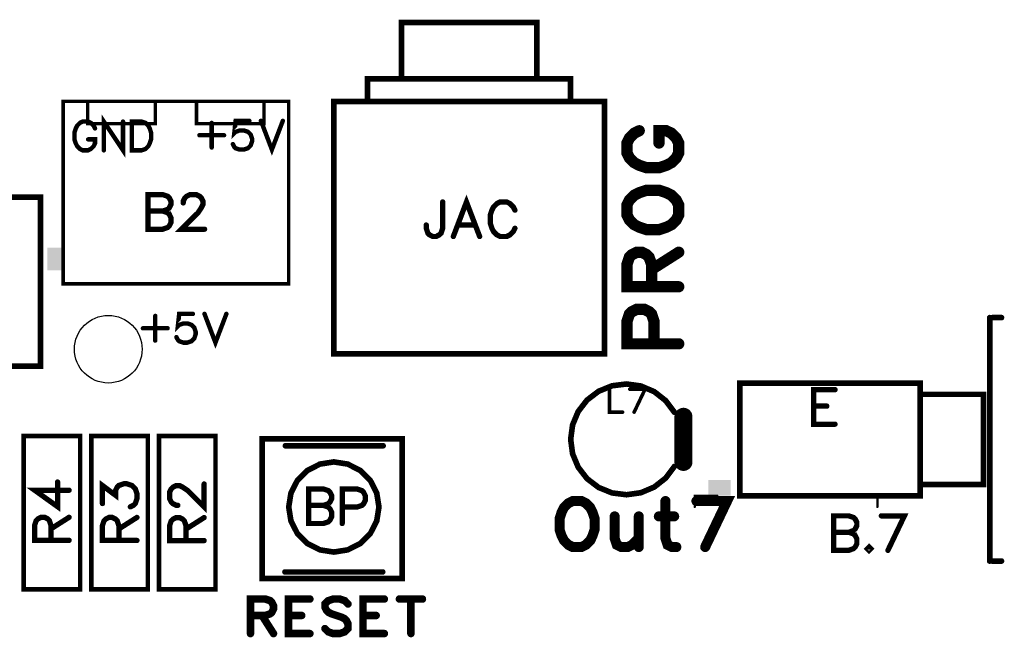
# Model space of a CAD drawing. Extents: x -4 to 99, y -4 to 139.
# Tile 14 of 14: x 55 to 99, y 111 to 139. Entities that reach past the tile are written whole.
import ezdxf

# ---------------------------------------------------------------- set-up
doc = ezdxf.new("R2010")
doc.units = 0
doc.layers.add('Top_Silk', color=2, linetype='CONTINUOUS')

msp = doc.modelspace()

# ---------------------------------------------------------------- linework, layer by layer
at = {"layer": 'Top_Silk', "linetype": 'CONTINUOUS'}
for points, const_width in [([(77.9976, 138.4917), (71.9976, 138.4917), (71.9976, 135.9912), (77.9976, 135.9912), (77.9976, 138.4917)], 0.25), ([(70.4976, 135.9912), (79.4976, 135.9912), (79.4976, 134.9916), (70.4976, 134.9916), (70.4976, 135.9912)], 0.25), ([(67, 135), (56.9998, 135), (56.9998, 126.9), (67, 126.9), (67, 135)], 0.15), ([(61.0904, 133.9997), (58.0901, 133.9997), (58.0901, 135), (61.0904, 135), (61.0904, 133.9997)], 0.15), ([(65.9097, 133.9997), (62.9105, 133.9997), (62.9105, 135), (65.9097, 135), (65.9097, 133.9997)], 0.15), ([(80.9976, 134.9916), (68.9976, 134.9916), (68.9976, 123.7917), (80.9976, 123.7917), (80.9976, 134.9916)], 0.25), ([(58.4104, 133.7944), (58.3501, 133.9151), (58.2279, 134.0373), (58.1072, 134.0976), (57.8643, 134.0976), (57.7422, 134.0373), (57.6215, 133.9151), (57.5597, 133.7944), (57.4993, 133.6119), (57.4993, 133.3073), (57.5597, 133.1262), (57.6215, 133.004), (57.7422, 132.8833), (57.8643, 132.8215), (58.1072, 132.8215), (58.2279, 132.8833), (58.3501, 133.004), (58.4104, 133.1262), (58.4104, 133.3073), (58.1072, 133.3073)], 0.1961), ([(59.6533, 134.0976), (59.6533, 132.8215), (58.8026, 134.0976), (58.8026, 132.8215)], 0.1961), ([(60.0455, 134.0976), (60.0455, 132.8215), (60.4708, 132.8215), (60.6533, 132.8833), (60.7755, 133.004), (60.8358, 133.1262), (60.8962, 133.3073), (60.8962, 133.6119), (60.8358, 133.7944), (60.7755, 133.9151), (60.6533, 134.0373), (60.4708, 134.0976), (60.0455, 134.0976)], 0.1961), ([(63.5847, 134.0382), (63.5847, 132.9446)], 0.1961), ([(65.253, 134.1287), (64.6465, 134.1287), (64.5862, 133.5826), (64.6465, 133.643), (64.829, 133.7048), (65.0101, 133.7048), (65.1926, 133.643), (65.3148, 133.5223), (65.3751, 133.3398), (65.3751, 133.219), (65.3148, 133.0365), (65.1926, 132.9144), (65.0101, 132.854), (64.829, 132.854), (64.6465, 132.9144), (64.5862, 132.9762), (64.5244, 133.0969)], 0.1961), ([(65.7673, 134.1301), (66.253, 132.854), (66.7387, 134.1301)], 0.1961), ([(63.0386, 133.4907), (64.1322, 133.4907)], 0.1961), ([(82.54, 133.6896), (82.3227, 133.5809), (82.1028, 133.3611), (81.9942, 133.1438), (81.9942, 132.7066), (82.1028, 132.4868), (82.3227, 132.2694), (82.54, 132.1583), (82.8685, 132.0496), (83.4168, 132.0496), (83.7428, 132.1583), (83.9627, 132.2694), (84.18, 132.4868), (84.2912, 132.7066), (84.2912, 133.1438), (84.18, 133.3611), (83.9627, 133.5809), (83.7428, 133.6896), (83.4168, 133.6896), (83.4168, 133.1438)], 0.5), ([(60.757, 130.8545), (60.757, 129.3232), (61.414, 129.3232), (61.633, 129.3973), (61.7055, 129.4697), (61.7779, 129.6146), (61.7779, 129.8336), (61.7055, 129.9802), (61.633, 130.0526), (61.414, 130.1251), (61.633, 130.1992), (61.7055, 130.2716), (61.7779, 130.4165), (61.7779, 130.5631), (61.7055, 130.7079), (61.633, 130.7821), (61.414, 130.8545), (60.757, 130.8545)], 0.2353), ([(62.3226, 130.4889), (62.3226, 130.5614), (62.3951, 130.7079), (62.4675, 130.7804), (62.6141, 130.8528), (62.9055, 130.8528), (63.0504, 130.7804), (63.1228, 130.7079), (63.197, 130.5614), (63.197, 130.4165), (63.1228, 130.2699), (62.978, 130.0526), (62.2485, 129.3232), (63.2694, 129.3232)], 0.2353), ([(81.9942, 129.958), (82.1028, 129.7381), (82.3227, 129.5208), (82.54, 129.4096), (82.8685, 129.301), (83.4168, 129.301), (83.7428, 129.4096), (83.9627, 129.5208), (84.18, 129.7381), (84.2912, 129.958), (84.2912, 130.3951), (84.18, 130.6124), (83.9627, 130.8323), (83.7428, 130.9409), (83.4168, 131.0496), (82.8685, 131.0496), (82.54, 130.9409), (82.3227, 130.8323), (82.1028, 130.6124), (81.9942, 130.3951), (81.9942, 129.958)], 0.5), ([(56, 123.25), (39, 123.25), (39, 130.75), (56, 130.75), (56, 123.25)], 0.25), ([(73.8263, 130.5303), (73.8263, 129.3645), (73.7538, 129.1455), (73.6797, 129.0731), (73.5348, 128.999), (73.3883, 128.999), (73.2434, 129.0731), (73.171, 129.1455), (73.0968, 129.3645), (73.0968, 129.5094)], 0.2353), ([(75.4643, 128.999), (74.8798, 130.5303), (74.2969, 128.999)], 0.2353), ([(77.0282, 130.1664), (76.9558, 130.3113), (76.8092, 130.4579), (76.6643, 130.5303), (76.3729, 130.5303), (76.2263, 130.4579), (76.0815, 130.3113), (76.0073, 130.1664), (75.9349, 129.9474), (75.9349, 129.5819), (76.0073, 129.3645), (76.0815, 129.218), (76.2263, 129.0731), (76.3729, 128.999), (76.6643, 128.999), (76.8092, 129.0731), (76.9558, 129.218), (77.0282, 129.3645)], 0.2353), ([(60.757, 130.1251), (61.414, 130.1251)], 0.2353), ([(74.5159, 129.5094), (75.2453, 129.5094)], 0.2353), ([(83.0883, 126.7697), (83.0883, 127.7526), (82.9772, 128.0811), (82.8685, 128.1923), (82.6512, 128.301), (82.4313, 128.301), (82.214, 128.1923), (82.1028, 128.0811), (81.9942, 127.7526), (81.9942, 126.7697), (84.2912, 126.7696)], 0.5), ([(83.0883, 127.5353), (84.2912, 128.301)], 0.5), ([(83.197, 124.2383), (83.197, 125.2238), (83.0883, 125.5498), (82.9772, 125.661), (82.7598, 125.7697), (82.4313, 125.7697), (82.214, 125.661), (82.1028, 125.5498), (81.9942, 125.2238), (81.9942, 124.2383), (84.2912, 124.2383)], 0.5), ([(61.0823, 125.4751), (61.0823, 124.3815)], 0.1961), ([(62.7506, 125.5656), (62.1441, 125.5656), (62.0838, 125.0195), (62.1441, 125.0799), (62.3266, 125.1417), (62.5077, 125.1417), (62.6902, 125.0799), (62.8124, 124.9592), (62.8727, 124.7767), (62.8727, 124.656), (62.8124, 124.4735), (62.6902, 124.3513), (62.5077, 124.291), (62.3266, 124.291), (62.1441, 124.3513), (62.0838, 124.4131), (62.022, 124.5338)], 0.1961), ([(63.2649, 125.567), (63.7506, 124.291), (64.2363, 125.567)], 0.1961), ([(98.0773, 114.6), (98.0773, 125.4)], 0.25), ([(98.1991, 125.4), (98.6, 125.4)], 0.25), ([(60.5362, 124.9276), (61.6298, 124.9276)], 0.1961), ([(84.1, 121.1997), (83.7142, 121.716), (83.2073, 122.1141), (82.6144, 122.3667), (81.9761, 122.4564), (81.3365, 122.3769), (80.7396, 122.1339), (80.2264, 121.7439), (79.8324, 121.2339), (79.5846, 120.6389), (79.5, 120), (79.5846, 119.3611), (79.8324, 118.7661), (80.2264, 118.2561), (80.7396, 117.8661), (81.3365, 117.6231), (81.9761, 117.5436), (82.6144, 117.6333), (83.2073, 117.8859), (83.7142, 118.284), (84.1, 118.8003)], 0.25), ([(81.222, 122.2269), (81.222, 121.206), (81.8049, 121.206)], 0.1569), ([(82.3129, 121.206), (82.7992, 122.2258), (82.1186, 122.2258)], 0.1569), ([(95.0001, 117.4987), (87.0008, 117.4987), (87.0008, 122.498), (95.0001, 122.498), (95.0001, 117.4987)], 0.25), ([(91.2205, 122.204), (90.2737, 122.204), (90.2737, 120.6727), (91.2205, 120.6727)], 0.2353), ([(95.0001, 121.998), (97.8006, 121.998), (97.8006, 117.9988), (95.0001, 117.9988), (95.0001, 121.998)], 0.25), ([(84.5, 121.0003), (84.5, 118.9997)], 0.8), ([(90.2737, 121.4746), (90.8566, 121.4746)], 0.2353), ([(57.75, 120.1501), (55.25, 120.1501), (55.25, 113.3499), (57.75, 113.3499), (57.75, 120.1501)], 0.2), ([(58.25, 113.3499), (60.75, 113.3499), (60.75, 120.1501), (58.25, 120.1501), (58.25, 113.3499)], 0.2), ([(61.25, 113.3499), (63.75, 113.3499), (63.75, 120.1501), (61.25, 120.1501), (61.25, 113.3499)], 0.2), ([(65.8253, 113.825), (72.0252, 113.825), (72.0252, 120.025), (65.8253, 120.025), (65.8253, 113.825)], 0.25), ([(66.8524, 119.7156), (71.1852, 119.7156)], 0.25), ([(67.0002, 117), (67.0981, 116.382), (67.3821, 115.8246), (67.8246, 115.3821), (68.382, 115.0981), (69, 115.0002), (69.618, 115.0981), (70.1755, 115.3822), (70.6179, 115.8246), (70.902, 116.3821), (70.9998, 117.0001), (70.9019, 117.618), (70.6179, 118.1755), (70.1754, 118.6179), (69.618, 118.902), (69, 118.9999), (68.382, 118.902), (67.8245, 118.6179), (67.3821, 118.1755), (67.098, 117.618), (67.0002, 117)], 0.25), ([(57.2639, 117.7436), (55.7343, 117.7436), (56.7535, 117.0142), (56.7535, 118.1075)], 0.2353), ([(58.7406, 117.1535), (58.7406, 117.9537), (59.3234, 117.5174), (59.3234, 117.7364), (59.3959, 117.8813), (59.4683, 117.9537), (59.6873, 118.0279), (59.8322, 118.0279), (60.0512, 117.9537), (60.1977, 117.8089), (60.2702, 117.5899), (60.2702, 117.3709), (60.1977, 117.1535), (60.1236, 117.0811), (59.9787, 117.007)], 0.2353), ([(62.0838, 117.075), (62.0113, 117.075), (61.8648, 117.1474), (61.7923, 117.2199), (61.7199, 117.3664), (61.7199, 117.6579), (61.7923, 117.8028), (61.8648, 117.8752), (62.0113, 117.9493), (62.1562, 117.9493), (62.3028, 117.8752), (62.5201, 117.7303), (63.2495, 117.0009), (63.2495, 118.0218)], 0.2353), ([(67.8785, 117.7984), (67.8785, 116.2671), (68.5355, 116.2671), (68.7545, 116.3412), (68.8269, 116.4137), (68.8994, 116.5586), (68.8994, 116.7776), (68.8269, 116.9241), (68.7545, 116.9966), (68.5355, 117.069), (68.7545, 117.1431), (68.8269, 117.2156), (68.8994, 117.3604), (68.8994, 117.507), (68.8269, 117.6519), (68.7545, 117.726), (68.5355, 117.7984), (67.8785, 117.7984)], 0.2353), ([(69.3699, 116.9966), (70.0269, 116.9966), (70.2443, 117.069), (70.3184, 117.1431), (70.3908, 117.288), (70.3908, 117.507), (70.3184, 117.6519), (70.2443, 117.726), (70.0269, 117.7984), (69.3699, 117.7984), (69.3699, 116.2671)], 0.2353), ([(79.5911, 117.2647), (79.3957, 117.1681), (79.2025, 116.9727), (79.1037, 116.7795), (79.0071, 116.4875), (79.0071, 116.0001), (79.1037, 115.7104), (79.2025, 115.515), (79.3957, 115.3218), (79.5911, 115.223), (79.9797, 115.223), (80.1729, 115.3218), (80.3683, 115.515), (80.4649, 115.7104), (80.5615, 116.0001), (80.5615, 116.4875), (80.4649, 116.7795), (80.3683, 116.9727), (80.1729, 117.1681), (79.9797, 117.2647), (79.5911, 117.2647)], 0.4444), ([(83.7004, 117.2647), (83.7004, 115.6115), (83.797, 115.3218), (83.9924, 115.223), (84.1856, 115.223)], 0.4444), ([(85.4631, 115.223), (86.4356, 117.2625), (85.0745, 117.2625)], 0.4444), ([(85, 117.0005), (85, 117.5002), (86.0003, 117.5002), (86.0003, 117.5002)], 0.1), ([(93.1, 117.0005), (93.1, 117.5002), (92.6002, 117.5002)], 0.1), ([(67.8785, 117.069), (68.5355, 117.069)], 0.2353), ([(56.462, 115.5227), (56.462, 116.178), (56.3879, 116.397), (56.3155, 116.4712), (56.1706, 116.5436), (56.024, 116.5436), (55.8792, 116.4712), (55.805, 116.397), (55.7326, 116.178), (55.7326, 115.5227), (57.2639, 115.5227)], 0.2353), ([(56.462, 116.0332), (57.2639, 116.5436)], 0.2353), ([(59.4683, 115.5155), (59.4683, 116.1708), (59.3942, 116.3898), (59.3217, 116.464), (59.1769, 116.5364), (59.0303, 116.5364), (58.8854, 116.464), (58.8113, 116.3898), (58.7389, 116.1708), (58.7389, 115.5155), (60.2702, 115.5155)], 0.2353), ([(59.4683, 116.026), (60.2702, 116.5364)], 0.2353), ([(62.4476, 115.5094), (62.4476, 116.1647), (62.3735, 116.3837), (62.3011, 116.4579), (62.1562, 116.5303), (62.0096, 116.5303), (61.8648, 116.4579), (61.7906, 116.3837), (61.7182, 116.1647), (61.7182, 115.5094), (63.2495, 115.5094)], 0.2353), ([(62.4476, 116.0199), (63.2495, 116.5303)], 0.2353), ([(81.4503, 116.5841), (81.4503, 115.6115), (81.5469, 115.3218), (81.7423, 115.223), (82.0343, 115.223), (82.2275, 115.3218), (82.5195, 115.6115)], 0.4444), ([(82.5195, 116.5841), (82.5195, 115.223)], 0.4444), ([(83.4084, 116.5841), (84.089, 116.5841)], 0.4444), ([(91.1657, 116.6081), (91.1657, 115.0768), (91.8227, 115.0768), (92.0417, 115.1509), (92.1142, 115.2233), (92.1866, 115.3682), (92.1866, 115.5872), (92.1142, 115.7338), (92.0417, 115.8062), (91.8227, 115.8787), (92.0417, 115.9528), (92.1142, 116.0252), (92.1866, 116.1701), (92.1866, 116.3167), (92.1142, 116.4615), (92.0417, 116.5357), (91.8227, 116.6081), (91.1657, 116.6081)], 0.2353), ([(93.5658, 115.0768), (94.2952, 116.6064), (93.2743, 116.6064)], 0.2353), ([(91.1657, 115.8787), (91.8227, 115.8787)], 0.2353), ([(92.7296, 115.2233), (92.6572, 115.1492), (92.7296, 115.0768), (92.8037, 115.1492), (92.7296, 115.2233)], 0.2353), ([(98.1991, 114.6), (98.6, 114.6)], 0.25), ([(66.8332, 114.1164), (71.166, 114.1164)], 0.25), ([(65.3042, 112.1872), (65.9595, 112.1872), (66.1785, 112.2613), (66.2526, 112.3337), (66.3251, 112.4786), (66.3251, 112.6252), (66.2526, 112.7701), (66.1785, 112.8442), (65.9595, 112.9166), (65.3042, 112.9166), (65.3042, 111.3853)], 0.3333), ([(67.9385, 112.9166), (66.9917, 112.9166), (66.9917, 111.3853), (67.9385, 111.3853)], 0.3333), ([(69.626, 112.6976), (69.4812, 112.8442), (69.2622, 112.9166), (68.9707, 112.9166), (68.7517, 112.8442), (68.6052, 112.6976), (68.6052, 112.5527), (68.6793, 112.4062), (68.7517, 112.3337), (68.8966, 112.2613), (69.3346, 112.1147), (69.4812, 112.0423), (69.5536, 111.9682), (69.626, 111.8233), (69.626, 111.6043), (69.4812, 111.4594), (69.2622, 111.3853), (68.9707, 111.3853), (68.7517, 111.4594), (68.6052, 111.6043)], 0.3333), ([(71.2395, 112.9166), (70.2927, 112.9166), (70.2927, 111.3853), (71.2395, 111.3853)], 0.3333), ([(71.9061, 112.9166), (72.927, 112.9166)], 0.3333), ([(72.4166, 112.9166), (72.4166, 111.3853)], 0.3333), ([(65.8146, 112.1872), (66.3251, 111.3853)], 0.3333), ([(66.9917, 112.1872), (67.5746, 112.1872)], 0.3333), ([(70.2927, 112.1872), (70.8756, 112.1872)], 0.3333)]:
    msp.add_lwpolyline(points, dxfattribs=dict(at, const_width=const_width))
for points, const_width in [([(59.6043, 134.0976, 1), (59.7023, 134.0976, 1), (59.6043, 134.0976, 1)], 0.098), ([(59.9965, 134.0976, 1), (60.0945, 134.0976, 1), (59.9965, 134.0976, 1)], 0.098), ([(63.5357, 134.0382, 1), (63.6338, 134.0382, 1), (63.5357, 134.0382, 1)], 0.098), ([(65.204, 134.1287, 1), (65.302, 134.1287, 1), (65.204, 134.1287, 1)], 0.098), ([(65.7183, 134.1301, 1), (65.8163, 134.1301, 1), (65.7183, 134.1301, 1)], 0.098), ([(66.6897, 134.1301, 1), (66.7878, 134.1301, 1), (66.6897, 134.1301, 1)], 0.098), ([(58.3614, 133.7944, 1), (58.4595, 133.7944, 1), (58.3614, 133.7944, 1)], 0.098), ([(62.9896, 133.4907, 1), (63.0877, 133.4907, 1), (62.9896, 133.4907, 1)], 0.098), ([(64.0832, 133.4907, 1), (64.1813, 133.4907, 1), (64.0832, 133.4907, 1)], 0.098), ([(82.415, 133.6896, 1), (82.665, 133.6896, 1), (82.415, 133.6896, 1)], 0.25), ([(58.0582, 133.3073, 1), (58.1562, 133.3073, 1), (58.0582, 133.3073, 1)], 0.098), ([(64.4754, 133.0969, 1), (64.5734, 133.0969, 1), (64.4754, 133.0969, 1)], 0.098), ([(83.2918, 133.1438, 1), (83.5418, 133.1438, 1), (83.2918, 133.1438, 1)], 0.25), ([(58.7536, 132.8215, 1), (58.8516, 132.8215, 1), (58.7536, 132.8215, 1)], 0.098), ([(63.5357, 132.9446, 1), (63.6338, 132.9446, 1), (63.5357, 132.9446, 1)], 0.098), ([(60.6982, 130.8545, 1), (60.8159, 130.8545, 1), (60.6982, 130.8545, 1)], 0.1176), ([(62.2638, 130.4889, 1), (62.3815, 130.4889, 1), (62.2638, 130.4889, 1)], 0.1176), ([(73.7675, 130.5303, 1), (73.8851, 130.5303, 1), (73.7675, 130.5303, 1)], 0.1176), ([(60.6982, 130.1251, 1), (60.8159, 130.1251, 1), (60.6982, 130.1251, 1)], 0.1176), ([(61.3552, 130.1251, 1), (61.4729, 130.1251, 1), (61.3552, 130.1251, 1)], 0.1176), ([(76.9694, 130.1664, 1), (77.087, 130.1664, 1), (76.9694, 130.1664, 1)], 0.1176), ([(81.8692, 129.958, 1), (82.1192, 129.958, 1), (81.8692, 129.958, 1)], 0.25), ([(63.2106, 129.3232, 1), (63.3282, 129.3232, 1), (63.2106, 129.3232, 1)], 0.1176), ([(73.038, 129.5094, 1), (73.1557, 129.5094, 1), (73.038, 129.5094, 1)], 0.1176), ([(74.4571, 129.5094, 1), (74.5747, 129.5094, 1), (74.4571, 129.5094, 1)], 0.1176), ([(75.1865, 129.5094, 1), (75.3041, 129.5094, 1), (75.1865, 129.5094, 1)], 0.1176), ([(76.9694, 129.3645, 1), (77.087, 129.3645, 1), (76.9694, 129.3645, 1)], 0.1176), ([(74.2381, 128.999, 1), (74.3557, 128.999, 1), (74.2381, 128.999, 1)], 0.1176), ([(75.4055, 128.999, 1), (75.5231, 128.999, 1), (75.4055, 128.999, 1)], 0.1176), ([(84.1662, 128.301, 1), (84.4162, 128.301, 1), (84.1662, 128.301, 1)], 0.25), ([(82.9633, 127.5353, 1), (83.2133, 127.5353, 1), (82.9633, 127.5353, 1)], 0.25), ([(82.9633, 126.7697, 1), (83.2133, 126.7697, 1), (82.9633, 126.7697, 1)], 0.25), ([(84.1662, 126.7696, 1), (84.4162, 126.7696, 1), (84.1662, 126.7696, 1)], 0.25), ([(61.0333, 125.4751, 1), (61.1314, 125.4751, 1), (61.0333, 125.4751, 1)], 0.098), ([(62.7016, 125.5656, 1), (62.7996, 125.5656, 1), (62.7016, 125.5656, 1)], 0.098), ([(63.2159, 125.567, 1), (63.3139, 125.567, 1), (63.2159, 125.567, 1)], 0.098), ([(64.1873, 125.567, 1), (64.2854, 125.567, 1), (64.1873, 125.567, 1)], 0.098), ([(98.0148, 125.4, 1), (98.1398, 125.4, 1), (98.0148, 125.4, 1)], 0.125), ([(98.1366, 125.4, 1), (98.2616, 125.4, 1), (98.1366, 125.4, 1)], 0.125), ([(98.5375, 125.4, 1), (98.6625, 125.4, 1), (98.5375, 125.4, 1)], 0.125), ([(60.4872, 124.9276, 1), (60.5853, 124.9276, 1), (60.4872, 124.9276, 1)], 0.098), ([(61.5808, 124.9276, 1), (61.6789, 124.9276, 1), (61.5808, 124.9276, 1)], 0.098), ([(61.0333, 124.3815, 1), (61.1314, 124.3815, 1), (61.0333, 124.3815, 1)], 0.098), ([(61.973, 124.5338, 1), (62.071, 124.5338, 1), (61.973, 124.5338, 1)], 0.098), ([(83.072, 124.2383, 1), (83.322, 124.2383, 1), (83.072, 124.2383, 1)], 0.25), ([(84.1662, 124.2383, 1), (84.4162, 124.2383, 1), (84.1662, 124.2383, 1)], 0.25), ([(81.1828, 122.2269, 1), (81.2612, 122.2269, 1), (81.1828, 122.2269, 1)], 0.0784), ([(82.0794, 122.2258, 1), (82.1578, 122.2258, 1), (82.0794, 122.2258, 1)], 0.0784), ([(91.1617, 122.204, 1), (91.2793, 122.204, 1), (91.1617, 122.204, 1)], 0.1176), ([(84.3, 121.0003, 1), (84.7, 121.0003, 1), (84.3, 121.0003, 1)], 0.4), ([(90.2149, 121.4746, 1), (90.3326, 121.4746, 1), (90.2149, 121.4746, 1)], 0.1176), ([(90.7978, 121.4746, 1), (90.9154, 121.4746, 1), (90.7978, 121.4746, 1)], 0.1176), ([(81.7657, 121.206, 1), (81.8441, 121.206, 1), (81.7657, 121.206, 1)], 0.0784), ([(82.2737, 121.206, 1), (82.3521, 121.206, 1), (82.2737, 121.206, 1)], 0.0784), ([(84.0375, 121.1997, 1), (84.1625, 121.1997, 1), (84.0375, 121.1997, 1)], 0.125), ([(91.1617, 120.6727, 1), (91.2793, 120.6727, 1), (91.1617, 120.6727, 1)], 0.1176), ([(66.7899, 119.7156, 1), (66.9149, 119.7156, 1), (66.7899, 119.7156, 1)], 0.125), ([(71.1227, 119.7156, 1), (71.2477, 119.7156, 1), (71.1227, 119.7156, 1)], 0.125), ([(84.3, 118.9997, 1), (84.7, 118.9997, 1), (84.3, 118.9997, 1)], 0.4), ([(84.0375, 118.8003, 1), (84.1625, 118.8003, 1), (84.0375, 118.8003, 1)], 0.125), ([(56.6947, 118.1075, 1), (56.8123, 118.1075, 1), (56.6947, 118.1075, 1)], 0.1176), ([(63.1907, 118.0218, 1), (63.3083, 118.0218, 1), (63.1907, 118.0218, 1)], 0.1176), ([(67.8197, 117.7984, 1), (67.9373, 117.7984, 1), (67.8197, 117.7984, 1)], 0.1176), ([(57.2051, 117.7436, 1), (57.3227, 117.7436, 1), (57.2051, 117.7436, 1)], 0.1176), ([(79.48, 117.2647, 1), (79.7022, 117.2647, 1), (79.48, 117.2647, 1)], 0.2222), ([(83.5893, 117.2647, 1), (83.8115, 117.2647, 1), (83.5893, 117.2647, 1)], 0.2222), ([(84.9634, 117.2625, 1), (85.1856, 117.2625, 1), (84.9634, 117.2625, 1)], 0.2222), ([(85.9753, 117.5002, 1), (86.0253, 117.5002, 1), (85.9753, 117.5002, 1)], 0.05), ([(92.5752, 117.5002, 1), (92.6252, 117.5002, 1), (92.5752, 117.5002, 1)], 0.05), ([(58.6817, 117.1535, 1), (58.7994, 117.1535, 1), (58.6817, 117.1535, 1)], 0.1176), ([(59.9199, 117.007, 1), (60.0376, 117.007, 1), (59.9199, 117.007, 1)], 0.1176), ([(62.0249, 117.075, 1), (62.1426, 117.075, 1), (62.0249, 117.075, 1)], 0.1176), ([(66.9377, 117, 1), (67.0627, 117, 1), (66.9377, 117, 1)], 0.125), ([(67.8197, 117.069, 1), (67.9373, 117.069, 1), (67.8197, 117.069, 1)], 0.1176), ([(68.4767, 117.069, 1), (68.5943, 117.069, 1), (68.4767, 117.069, 1)], 0.1176), ([(69.3111, 116.9966, 1), (69.4288, 116.9966, 1), (69.3111, 116.9966, 1)], 0.1176), ([(84.975, 117.0005, 1), (85.025, 117.0005, 1), (84.975, 117.0005, 1)], 0.05), ([(93.075, 117.0005, 1), (93.125, 117.0005, 1), (93.075, 117.0005, 1)], 0.05), ([(57.2051, 116.5436, 1), (57.3227, 116.5436, 1), (57.2051, 116.5436, 1)], 0.1176), ([(60.2114, 116.5364, 1), (60.329, 116.5364, 1), (60.2114, 116.5364, 1)], 0.1176), ([(63.1907, 116.5303, 1), (63.3083, 116.5303, 1), (63.1907, 116.5303, 1)], 0.1176), ([(81.3392, 116.5841, 1), (81.5615, 116.5841, 1), (81.3392, 116.5841, 1)], 0.2222), ([(82.4084, 116.5841, 1), (82.6306, 116.5841, 1), (82.4084, 116.5841, 1)], 0.2222), ([(83.2973, 116.5841, 1), (83.5195, 116.5841, 1), (83.2973, 116.5841, 1)], 0.2222), ([(83.9779, 116.5841, 1), (84.2001, 116.5841, 1), (83.9779, 116.5841, 1)], 0.2222), ([(91.1069, 116.6081, 1), (91.2245, 116.6081, 1), (91.1069, 116.6081, 1)], 0.1176), ([(93.2155, 116.6064, 1), (93.3332, 116.6064, 1), (93.2155, 116.6064, 1)], 0.1176), ([(56.4032, 116.0332, 1), (56.5209, 116.0332, 1), (56.4032, 116.0332, 1)], 0.1176), ([(59.4095, 116.026, 1), (59.5271, 116.026, 1), (59.4095, 116.026, 1)], 0.1176), ([(62.3888, 116.0199, 1), (62.5065, 116.0199, 1), (62.3888, 116.0199, 1)], 0.1176), ([(69.3111, 116.2671, 1), (69.4288, 116.2671, 1), (69.3111, 116.2671, 1)], 0.1176), ([(82.4084, 115.6115, 1), (82.6306, 115.6115, 1), (82.4084, 115.6115, 1)], 0.2222), ([(91.1069, 115.8787, 1), (91.2245, 115.8787, 1), (91.1069, 115.8787, 1)], 0.1176), ([(91.7639, 115.8787, 1), (91.8815, 115.8787, 1), (91.7639, 115.8787, 1)], 0.1176), ([(56.4032, 115.5227, 1), (56.5209, 115.5227, 1), (56.4032, 115.5227, 1)], 0.1176), ([(57.2051, 115.5227, 1), (57.3227, 115.5227, 1), (57.2051, 115.5227, 1)], 0.1176), ([(59.4095, 115.5155, 1), (59.5271, 115.5155, 1), (59.4095, 115.5155, 1)], 0.1176), ([(60.2114, 115.5155, 1), (60.329, 115.5155, 1), (60.2114, 115.5155, 1)], 0.1176), ([(62.3888, 115.5094, 1), (62.5065, 115.5094, 1), (62.3888, 115.5094, 1)], 0.1176), ([(63.1907, 115.5094, 1), (63.3083, 115.5094, 1), (63.1907, 115.5094, 1)], 0.1176), ([(82.4084, 115.223, 1), (82.6306, 115.223, 1), (82.4084, 115.223, 1)], 0.2222), ([(84.0745, 115.223, 1), (84.2967, 115.223, 1), (84.0745, 115.223, 1)], 0.2222), ([(85.3519, 115.223, 1), (85.5742, 115.223, 1), (85.3519, 115.223, 1)], 0.2222), ([(92.6708, 115.2233, 1), (92.7884, 115.2233, 1), (92.6708, 115.2233, 1)], 0.1176), ([(93.5069, 115.0768, 1), (93.6246, 115.0768, 1), (93.5069, 115.0768, 1)], 0.1176), ([(98.0148, 114.6, 1), (98.1398, 114.6, 1), (98.0148, 114.6, 1)], 0.125), ([(98.1366, 114.6, 1), (98.2616, 114.6, 1), (98.1366, 114.6, 1)], 0.125), ([(98.5375, 114.6, 1), (98.6625, 114.6, 1), (98.5375, 114.6, 1)], 0.125), ([(66.7707, 114.1164, 1), (66.8957, 114.1164, 1), (66.7707, 114.1164, 1)], 0.125), ([(71.1035, 114.1164, 1), (71.2285, 114.1164, 1), (71.1035, 114.1164, 1)], 0.125), ([(67.8552, 112.9166, 1), (68.0218, 112.9166, 1), (67.8552, 112.9166, 1)], 0.1667), ([(71.1561, 112.9166, 1), (71.3228, 112.9166, 1), (71.1561, 112.9166, 1)], 0.1667), ([(71.8228, 112.9166, 1), (71.9895, 112.9166, 1), (71.8228, 112.9166, 1)], 0.1667), ([(72.3332, 112.9166, 1), (72.4999, 112.9166, 1), (72.3332, 112.9166, 1)], 0.1667), ([(72.8437, 112.9166, 1), (73.0103, 112.9166, 1), (72.8437, 112.9166, 1)], 0.1667), ([(69.5427, 112.6976, 1), (69.7094, 112.6976, 1), (69.5427, 112.6976, 1)], 0.1667), ([(65.2209, 112.1872, 1), (65.3875, 112.1872, 1), (65.2209, 112.1872, 1)], 0.1667), ([(65.7313, 112.1872, 1), (65.898, 112.1872, 1), (65.7313, 112.1872, 1)], 0.1667), ([(66.9084, 112.1872, 1), (67.0751, 112.1872, 1), (66.9084, 112.1872, 1)], 0.1667), ([(67.4913, 112.1872, 1), (67.658, 112.1872, 1), (67.4913, 112.1872, 1)], 0.1667), ([(70.2094, 112.1872, 1), (70.376, 112.1872, 1), (70.2094, 112.1872, 1)], 0.1667), ([(70.7923, 112.1872, 1), (70.9589, 112.1872, 1), (70.7923, 112.1872, 1)], 0.1667), ([(68.5218, 111.6043, 1), (68.6885, 111.6043, 1), (68.5218, 111.6043, 1)], 0.1667), ([(65.2209, 111.3853, 1), (65.3875, 111.3853, 1), (65.2209, 111.3853, 1)], 0.1667), ([(66.2417, 111.3853, 1), (66.4084, 111.3853, 1), (66.2417, 111.3853, 1)], 0.1667), ([(67.8552, 111.3853, 1), (68.0218, 111.3853, 1), (67.8552, 111.3853, 1)], 0.1667), ([(71.1561, 111.3853, 1), (71.3228, 111.3853, 1), (71.1561, 111.3853, 1)], 0.1667), ([(72.3332, 111.3853, 1), (72.4999, 111.3853, 1), (72.3332, 111.3853, 1)], 0.1667)]:
    msp.add_lwpolyline(points, format="xyb", dxfattribs=dict(at, const_width=const_width))
at = {"layer": 'Top_Silk'}
msp.add_circle((59, 124), 1.5, dxfattribs=at)
for points in [[(56.9998, 127.5002), (56.3, 127.5002), (56.9998, 128.4997), (56.3, 128.4997)], [(85.6002, 117.5002), (86.5997, 117.5002), (85.6002, 118.2), (86.5997, 118.2)]]:
    msp.add_solid(points, dxfattribs=at)

doc.saveas('drawing.dxf')
